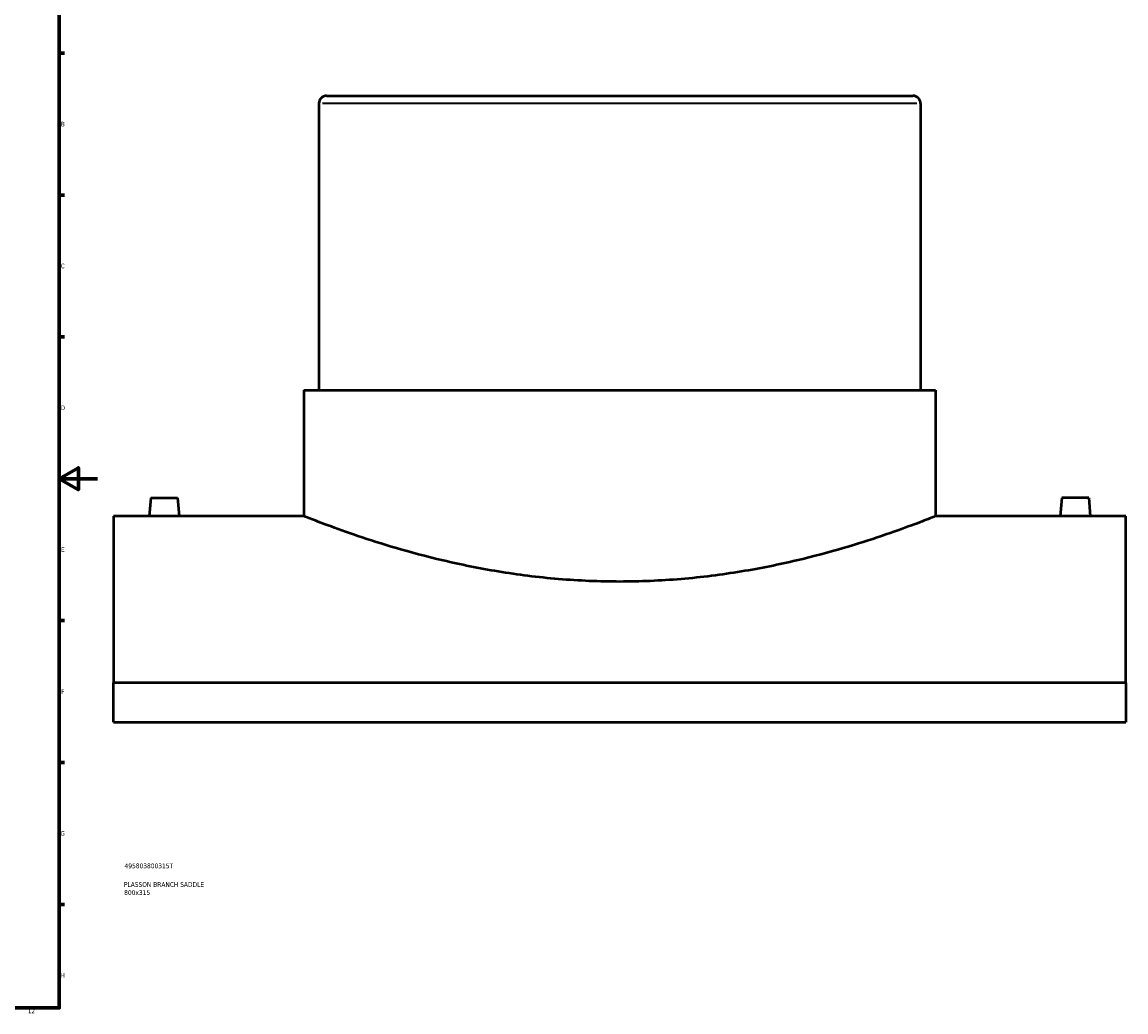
# Model space of a CAD drawing. Header units: millimetres. Extents: x -339 to 1560, y -532 to 1116.
# Tile 4 of 5: x 802 to 1379, y 18 to 536. Entities that reach past the tile are written whole.
import ezdxf

# ---------------------------------------------------------------- set-up
doc = ezdxf.new("R2010")
doc.units = ezdxf.units.MM
for name, color, linetype, lineweight in [('Border (ANSI)', 7, 'Continuous', 70), ('Title (ISO)', 7, 'Continuous', 50), ('Visible (ANSI)', 7, 'Continuous', 50), ('Visible Narrow (ANSI)', 7, 'Continuous', 35)]:
    doc.layers.add(name, color=color, linetype=linetype, lineweight=lineweight)
doc.styles.add('Note Text (ANSI)', font='tahoma.ttf')
doc.styles.add('Note Text (ISO)', font='tahoma.ttf')

# ---------------------------------------------------------------- blocks, each defined once
blk = doc.blocks.new('Borders Default Border')
at = {"layer": 'Border (ANSI)'}
for p, q in [((821, 519.75), (823.8, 519.75)), ((821, 445.5), (823.8, 445.5)), ((821, 371.25), (823.8, 371.25)), ((821, 222.75), (823.8, 222.75)), ((821, 148.5), (823.8, 148.5)), ((821, 74.25), (823.8, 74.25))]:
    blk.add_line(p, q, dxfattribs=at)
at = {"layer": 'Border (ANSI)', "flags": 128}
for points in [[(20, 20), (20, 574), (821, 574), (821, 20), (20, 20)], [(841, 297), (821, 297), (831, 302.77), (831, 291.23), (821, 297)]]:
    blk.add_lwpolyline(points, dxfattribs=at)
at = {"layer": 'Border (ANSI)', "color": 5, "true_color": 0x0000ff, "char_height": 2.4, "attachment_point": 7, "style": 'Note Text (ANSI)'}
for s, insert in [('B', (821.87, 481.43)), ('C', (821.71, 407.13)), ('D', (821.72, 332.93)), ('E', (821.91, 258.68)), ('F', (821.98, 184.43)), ('G', (821.6, 110.13)), ('H', (821.73, 35.93)), ('12', (804.52, 17.2))]:
    blk.add_mtext(s, dxfattribs=dict(at, insert=insert))
blk = doc.blocks.new('Title Blocks ISO')
at = {"layer": 'Title (ISO)', "color": 232, "true_color": 0xca0064, "style": 'Note Text (ISO)'}
for tag, p in [('PART_NUMBER_001', (34.16, 73.13)), ('DESCRIPTION_001', (33.84, 63.4)), ('DESCRIPTION_002', (33.97, 59.17))]:
    blk.add_attdef(tag, p, '', height=2.5, dxfattribs=at)

msp = doc.modelspace()

# ---------------------------------------------------------------- linework, layer by layer
at = {"layer": 'Visible (ANSI)'}
for p, q in [((960.96, 497.43), (1267.96, 497.43)), ((956.96, 493.43), (956.96, 343.43)), ((1271.96, 493.43), (1271.96, 343.43)), ((949.09, 343.43), (1279.84, 343.43)), ((949.09, 343.43), (949.09, 277.43)), ((1279.84, 343.43), (1279.84, 277.43)), ((868.96, 287.03), (868.12, 277.43)), ((868.96, 287.03), (882.96, 287.03)), ((882.96, 287.03), (883.8, 277.43)), ((1345.96, 287.03), (1345.12, 277.43)), ((1359.96, 287.03), (1345.96, 287.03)), ((1359.96, 287.03), (1360.8, 277.43)), ((849.46, 277.43), (849.46, 190.11)), ((868.12, 277.43), (849.46, 277.43)), ((949.09, 277.43), (883.8, 277.43)), ((1345.12, 277.43), (1279.84, 277.43)), ((1379.46, 277.43), (1360.8, 277.43)), ((1379.46, 190.11), (1379.46, 277.43)), ((1379.46, 190.11), (849.46, 190.11)), ((849.46, 169.61), (849.46, 190.11)), ((1379.46, 190.11), (1379.46, 169.61)), ((849.46, 169.61), (1379.46, 169.61))]:
    msp.add_line(p, q, dxfattribs=at)
for centre, start, end in [((960.96, 493.43), 90, 180), ((1267.96, 493.43), 0, 90)]:
    msp.add_arc(centre, 4, start, end, dxfattribs=at)
for points, knots in [([(875.96, 277.35), (874.98, 277.35), (873.93, 277.36), (872, 277.37), (871.11, 277.38), (869.72, 277.4), (869.12, 277.41), (868.32, 277.42), (868.12, 277.43), (868.12, 277.43)], [0, 0, 0, 0, 0.295476, 0.295476, 0.590951, 0.590951, 0.886371, 0.886371, 1.181791, 1.181791, 1.181791, 1.181791]), ([(883.8, 277.43), (883.8, 277.43), (883.61, 277.42), (882.81, 277.41), (882.2, 277.4), (880.81, 277.38), (879.93, 277.37), (878, 277.36), (876.95, 277.35), (875.96, 277.35)], [3.545373, 3.545373, 3.545373, 3.545373, 3.840793, 3.840793, 4.136213, 4.136213, 4.431688, 4.431688, 4.727164, 4.727164, 4.727164, 4.727164]), ([(1114.46, 243.14), (1103.95, 243.14), (1093.12, 243.59), (1071.65, 245.39), (1061.02, 246.74), (1040.69, 250.08), (1030.97, 252.07), (1013.03, 256.29), (1004.81, 258.52), (990.25, 262.78), (983.41, 264.97), (971.31, 269.07), (966.05, 270.96), (957.57, 274.11), (954.35, 275.36), (950.11, 277.02), (949.09, 277.43), (949.09, 277.43)], [0, 0, 0, 0, 3.154446, 3.154446, 6.308891, 6.308891, 9.463337, 9.463337, 12.617783, 12.617783, 15.769122, 15.769122, 18.92046, 18.92046, 22.071799, 22.071799, 25.223138, 25.223138, 25.223138, 25.223138]), ([(1279.84, 277.43), (1279.84, 277.43), (1278.82, 277.02), (1274.58, 275.36), (1271.36, 274.11), (1262.88, 270.96), (1257.62, 269.07), (1245.52, 264.97), (1238.67, 262.78), (1224.12, 258.52), (1215.89, 256.29), (1197.95, 252.07), (1188.24, 250.08), (1167.91, 246.74), (1157.27, 245.39), (1135.81, 243.59), (1124.98, 243.14), (1114.46, 243.14)], [75.669415, 75.669415, 75.669415, 75.669415, 78.820753, 78.820753, 81.972092, 81.972092, 85.123431, 85.123431, 88.27477, 88.27477, 91.429216, 91.429216, 94.583661, 94.583661, 97.738107, 97.738107, 100.892553, 100.892553, 100.892553, 100.892553]), ([(1352.96, 277.35), (1351.98, 277.35), (1350.93, 277.36), (1349, 277.37), (1348.11, 277.38), (1346.72, 277.4), (1346.12, 277.41), (1345.32, 277.42), (1345.12, 277.43), (1345.12, 277.43)], [2.363582, 2.363582, 2.363582, 2.363582, 2.659057, 2.659057, 2.954533, 2.954533, 3.249953, 3.249953, 3.545373, 3.545373, 3.545373, 3.545373]), ([(1360.8, 277.43), (1360.8, 277.43), (1360.61, 277.42), (1359.81, 277.41), (1359.2, 277.4), (1357.81, 277.38), (1356.93, 277.37), (1355, 277.36), (1353.95, 277.35), (1352.96, 277.35)], [5.908955, 5.908955, 5.908955, 5.908955, 6.204375, 6.204375, 6.499795, 6.499795, 6.79527, 6.79527, 7.090746, 7.090746, 7.090746, 7.090746])]:
    msp.add_open_spline(points, degree=3, knots=knots, dxfattribs=at)
at = {"layer": 'Visible Narrow (ANSI)'}
msp.add_line((1270.02, 493.43), (958.9, 493.43), dxfattribs=at)

# ---------------------------------------------------------------- block references
msp.add_blockref('Borders Default Border', (0, 0))
msp.add_blockref('Title Blocks ISO', (821, 20)).add_auto_attribs({'PART_NUMBER_001': '495803800315T', 'DESCRIPTION_001': 'PLASSON BRANCH SADDLE', 'DESCRIPTION_002': '800x315'})

doc.saveas('drawing.dxf')
